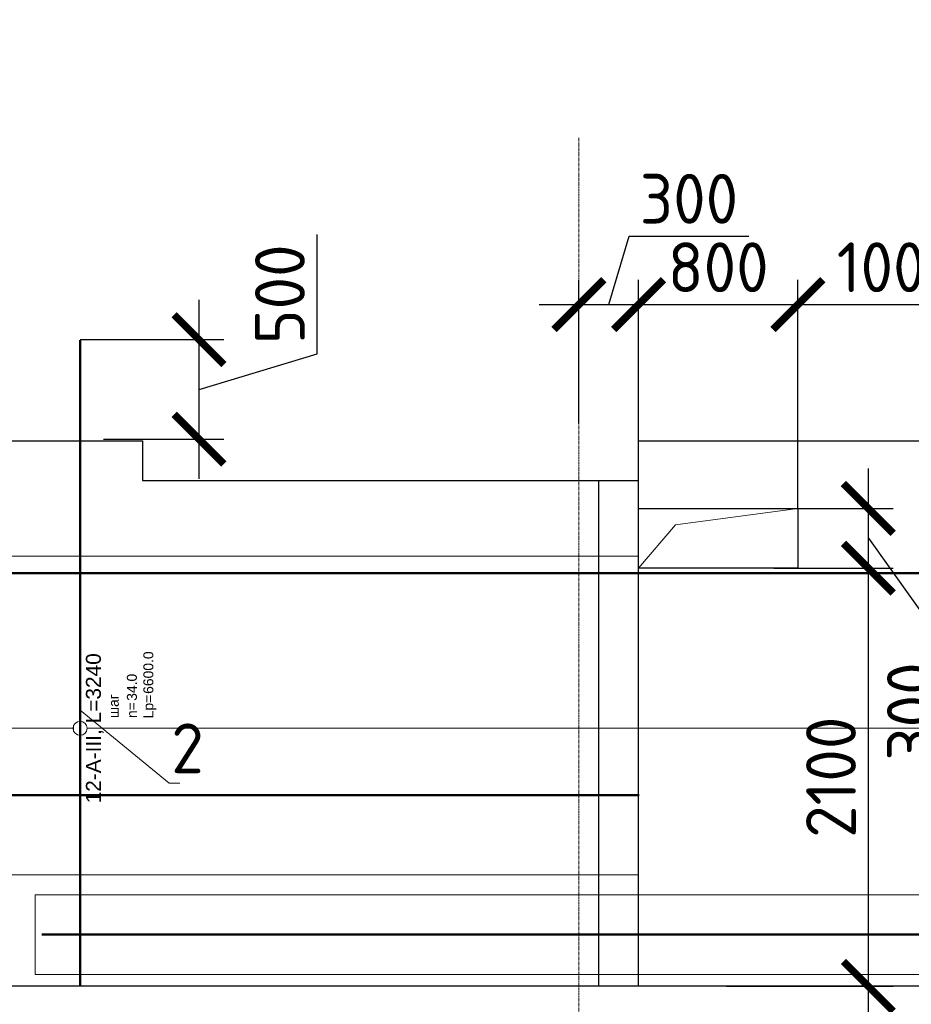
# Model space of a CAD drawing. Header units: millimetres. Extents: x 376598 to 1249954, y -318491 to -22134.
# Tile 171 of 256: x 623437 to 627915, y -119085 to -114140. Entities that reach past the tile are written whole.
import ezdxf
from ezdxf import colors
from ezdxf.entities.mleader import LeaderData, LeaderLine
from ezdxf.enums import TextEntityAlignment as Align
from ezdxf.math import Vec2, Vec3

# ---------------------------------------------------------------- set-up
doc = ezdxf.new("R2010")
doc.units = ezdxf.units.MM
doc.set_wipeout_variables(frame=1)
for name, pattern in [('______5', [1100, 800, -100, 100, -100]), ('________', [0]), ('ACAD_ISO02W100', [15, 12, -3]), ('осевая', [50.8, 31.75, -6.35, 6.35, -6.35])]:
    doc.linetypes.add(name, pattern=pattern)
for name, color, linetype, lineweight in [('Standard', 7, 'Continuous', 25), ('АрмСтер', 2, 'Continuous', 50), ('Оси', 40, '______5', 18), ('подоснова', 151, 'Continuous', 5), ('РАЗМЕРЫ', 1, 'Continuous', 9)]:
    doc.layers.add(name, color=color, linetype=linetype, lineweight=lineweight)
doc.layers.add('АрмСтер_атрибуты', color=2, linetype='Continuous', lineweight=0, plot=False)
doc.styles.add('GOST-2.304_Type-B', font='GOST_Common.ttf')
doc.styles.get("Standard").update_dxf_attribs({"font": 'arial.ttf'})
doc.styles.add('Аннотативный', font='arial.ttf')
doc.dimstyles.new('СПДС', dxfattribs={"dimscale": 100, "dimtxt": 2.5, "dimasz": 2.5, "dimexe": 1.25, "dimexo": 0, "dimtad": 1, "dimdec": 0, "dimtxsty": 'GOST-2.304_Type-B', "dimblk": 'ARCHTICK', "dimcen": 2.5, "dimdle": 2, "dimadec": 0, "dimazin": 2, "dimtfac": 0.75, "dimtdec": 0, "dimtmove": 1, "dimatfit": 3, "dimfxl": 1, "dimtolj": 1, "dimarcsym": 1})

# ---------------------------------------------------------------- blocks, each defined once
blk = doc.blocks.new('*U3858')
at = {"layer": 'РАЗМЕРЫ'}
for p, q in [((112.5, 1200), (-112.5, 1200)), ((112.5, -5400), (-112.5, -5400))]:
    blk.add_line(p, q, dxfattribs=at)
at = {"layer": 'РАЗМЕРЫ', "ltscale": 15}
blk.add_line((0, -5400), (0, 1200), dxfattribs=at)
at = {"layer": 'РАЗМЕРЫ'}
for points in [[(0, 1200), (20.9, 1074.8), (-20.9, 1074.8)], [(0, -5400), (20.9, -5274.8), (-20.9, -5274.8)]]:
    blk.add_solid(points, dxfattribs=at)
at = {"layer": 'АрмСтер_атрибуты', "color": 215, "ltscale": 15, "style": 'Аннотативный'}
for s, p in [('шаг', (51.4, -194.2)), ('n=', (51.4, -285.1)), ('Lр=', (50.2, -367.8))]:
    blk.add_text(s, height=50, dxfattribs=at).set_placement(p)
at = {"layer": 'АрмСтер_атрибуты', "style": 'Аннотативный', "flags": 8}
blk.add_attdef('ПОЗ', (110, 29.6), '', height=75, dxfattribs=at)
at = {"layer": 'АрмСтер_атрибуты', "color": 215, "style": 'Аннотативный'}
for tag, p, flags in [('ШАГ', (190.9, -194.2), 10), ('КОЛ', (138, -285.1), 8), ('ШИРИНА', (172.9, -367.8), 8)]:
    blk.add_attdef(tag, p, '', height=50, dxfattribs=dict(at, flags=flags))
at = {"layer": 'АрмСтер_атрибуты', "flags": 9}
for tag, p in [('МАССА', (-2096, -410.5)), ('ОБОЗНАЧЕНИЕ', (-2096, -524.4))]:
    blk.add_attdef(tag, p, '', height=75, dxfattribs=at)
at = {"linetype": 'Continuous', "lineweight": 0}
blk.add_wipeout([(35, 0), (28.3, 20.6), (10.8, 33.3), (-10.8, 33.3), (-28.3, 20.6), (-35, 0), (-28.3, -20.6), (-10.8, -33.3), (10.8, -33.3), (28.3, -20.6)], dxfattribs=at)
at = {"color": 0, "linetype": 'ByBlock', "lineweight": -2, "ltscale": 100}
blk.add_line((-1290, 0), (1950, 0), dxfattribs=at)
at = {"layer": 'РАЗМЕРЫ'}
blk.add_circle((0, 0), 35, dxfattribs=at)
at = {"layer": 'АрмСтер_атрибуты', "style": 'Аннотативный', "flags": 8}
blk.add_attdef('НАИМЕНОВАНИЕ', text='', height=75, dxfattribs=at).set_placement((0, -29.3), align=Align.TOP_CENTER)
blk = doc.blocks.new('*U151')
at = {"color": 0, "linetype": 'ByBlock', "lineweight": -2, "ltscale": 100}
blk.add_line((-4765, 0), (42535, 0), dxfattribs=at)
at = {"layer": 'АрмСтер_атрибуты', "flags": 9}
for tag, p in [('МАССА', (5724, 4389.5)), ('ОБОЗНАЧЕНИЕ', (5724, 4275.6))]:
    blk.add_attdef(tag, p, '', height=75, dxfattribs=at)
at = {"layer": 'АрмСтер_атрибуты', "style": 'Аннотативный', "flags": 8}
blk.add_attdef('ПОЗ', (110, 29.6), '', height=75, dxfattribs=at)
blk.add_attdef('НАИМЕНОВАНИЕ', text='', height=75, dxfattribs=at).set_placement((0, -29.3), align=Align.TOP_CENTER)
at = {"layer": 'АрмСтер_атрибуты', "color": 215, "style": 'Аннотативный'}
for tag, p, flags in [('ШАГ', (190.9, -194.2), 10), ('КОЛ', (138, -285.1), 8), ('ШИРИНА', (172.9, -367.8), 8)]:
    blk.add_attdef(tag, p, '', height=50, dxfattribs=dict(at, flags=flags))
blk = doc.blocks.new('*U148')
at = {"color": 0, "linetype": 'ByBlock', "lineweight": -2, "ltscale": 100}
blk.add_line((-6683.2, 0), (5111.8, 0), dxfattribs=at)
at = {"layer": 'АрмСтер_атрибуты', "flags": 9}
for tag, p in [('МАССА', (3805.8, 4789.5)), ('ОБОЗНАЧЕНИЕ', (3805.8, 4675.6))]:
    blk.add_attdef(tag, p, '', height=75, dxfattribs=at)
at = {"layer": 'АрмСтер_атрибуты', "style": 'Аннотативный', "flags": 8}
blk.add_attdef('ПОЗ', (110, 29.6), '', height=75, dxfattribs=at)
blk.add_attdef('НАИМЕНОВАНИЕ', text='', height=75, dxfattribs=at).set_placement((0, -29.3), align=Align.TOP_CENTER)
at = {"layer": 'АрмСтер_атрибуты', "color": 215, "style": 'Аннотативный'}
for tag, p, flags in [('ШАГ', (190.9, -194.2), 10), ('КОЛ', (138, -285.1), 8), ('ШИРИНА', (172.9, -367.8), 8)]:
    blk.add_attdef(tag, p, '', height=50, dxfattribs=dict(at, flags=flags))
blk = doc.blocks.new('*U769')
at = {"color": 0, "linetype": 'ByBlock', "lineweight": -2, "ltscale": 100}
blk.add_line((-7419.2, 0), (6395.8, 0), dxfattribs=at)
at = {"layer": 'АрмСтер_атрибуты', "flags": 9}
for tag, p in [('МАССА', (10369.8, 5389.5)), ('ОБОЗНАЧЕНИЕ', (10369.8, 5275.6))]:
    blk.add_attdef(tag, p, '', height=75, dxfattribs=at)
at = {"layer": 'АрмСтер_атрибуты', "style": 'Аннотативный', "flags": 8}
blk.add_attdef('ПОЗ', (110, 29.6), '', height=75, dxfattribs=at)
blk.add_attdef('НАИМЕНОВАНИЕ', text='', height=75, dxfattribs=at).set_placement((0, -29.3), align=Align.TOP_CENTER)
at = {"layer": 'АрмСтер_атрибуты', "color": 215, "style": 'Аннотативный'}
for tag, p, flags in [('ШАГ', (190.9, -194.2), 10), ('КОЛ', (138, -285.1), 8), ('ШИРИНА', (172.9, -367.8), 8)]:
    blk.add_attdef(tag, p, '', height=50, dxfattribs=dict(at, flags=flags))
blk = doc.blocks.new('_ArchTick')
at = {"color": 0, "linetype": 'ByBlock', "const_width": 0.15}
blk.add_lwpolyline([(-0.5, -0.5), (0.5, 0.5)], dxfattribs=at)
blk = doc.blocks.new('*D778')
at = {"layer": 'DEFPOINTS', "color": 0, "lineweight": 0, "transparency": 16777216}
for p in [(623740.1, -115747.1), (624337.4, -115747.1), (623858.3, -116246.7)]:
    blk.add_point(p, dxfattribs=at)
at = {"layer": 'РАЗМЕРЫ', "color": 0, "lineweight": -2, "transparency": 16777216}
for p, q in [((624931.1, -115818.8), (624931.1, -115218.8)), ((624337.4, -116446.7), (624337.4, -115547.1)), ((623740.1, -115747.1), (624462.4, -115747.1)), ((624337.4, -115996.9), (624931.1, -115818.8)), ((623858.3, -116246.7), (624462.4, -116246.7))]:
    blk.add_line(p, q, dxfattribs=at)
at = {"layer": 'РАЗМЕРЫ', "color": 0, "lineweight": -2, "transparency": 16777216, "xscale": 250, "yscale": 250, "zscale": 250}
for p, rotation in [((624337.4, -115747.1), 90), ((624337.4, -116246.7), 270)]:
    blk.add_blockref('_ArchTick', p, dxfattribs=dict(at, rotation=rotation))
at = {"layer": 'РАЗМЕРЫ', "color": 0, "lineweight": 0, "transparency": 16777216, "insert": (624743.6, -115518.8), "char_height": 250, "attachment_point": 5, "rotation": 90, "style": 'GOST-2.304_Type-B'}
blk.add_mtext('\\A1;500', dxfattribs=at)
blk = doc.blocks.new('_None')
blk = doc.blocks.new('*D1263')
at = {"layer": 'DEFPOINTS', "color": 0, "lineweight": 0, "transparency": 16777216}
for p in [(629144.7, -113911.2), (622445, -115720.7), (629144.7, -115720.7)]:
    blk.add_point(p, dxfattribs=at)
at = {"layer": 'РАЗМЕРЫ', "color": 0, "lineweight": -2, "transparency": 16777216}
for p, q in [((622445, -115720.7), (622445, -113786.2)), ((629144.7, -115720.7), (629144.7, -113786.2)), ((622245, -113911.2), (629344.7, -113911.2))]:
    blk.add_line(p, q, dxfattribs=at)
at = {"layer": 'РАЗМЕРЫ', "color": 0, "lineweight": -2, "transparency": 16777216, "xscale": 250, "yscale": 250, "zscale": 250, "rotation": 180}
blk.add_blockref('_ArchTick', (622445, -113911.2), dxfattribs=at)
at = {"layer": 'РАЗМЕРЫ', "color": 0, "lineweight": -2, "transparency": 16777216, "xscale": 250, "yscale": 250, "zscale": 250}
blk.add_blockref('_ArchTick', (629144.7, -113911.2), dxfattribs=at)
at = {"layer": 'РАЗМЕРЫ', "color": 0, "lineweight": 0, "transparency": 16777216, "insert": (625794.8, -113723.7), "char_height": 250, "attachment_point": 5, "style": 'GOST-2.304_Type-B'}
blk.add_mtext('\\A1;6700', dxfattribs=at)
blk = doc.blocks.new('*D1290')
at = {"layer": 'DEFPOINTS', "color": 0, "lineweight": 0, "transparency": 16777216}
for p in [(626544.8, -115570.9), (626244.8, -116168.9), (626544.8, -116594.8)]:
    blk.add_point(p, dxfattribs=at)
at = {"layer": 'РАЗМЕРЫ', "color": 0, "lineweight": -2, "transparency": 16777216}
for p, q in [((626394.8, -115570.9), (626497.9, -115227.1)), ((626497.9, -115227.1), (627097.9, -115227.1)), ((626244.8, -116168.9), (626244.8, -115445.9)), ((626544.8, -116594.8), (626544.8, -115445.9)), ((626044.8, -115570.9), (626744.8, -115570.9))]:
    blk.add_line(p, q, dxfattribs=at)
at = {"layer": 'РАЗМЕРЫ', "color": 0, "lineweight": -2, "transparency": 16777216, "xscale": 250, "yscale": 250, "zscale": 250, "rotation": 180}
blk.add_blockref('_ArchTick', (626244.8, -115570.9), dxfattribs=at)
at = {"layer": 'РАЗМЕРЫ', "color": 0, "lineweight": -2, "transparency": 16777216, "xscale": 250, "yscale": 250, "zscale": 250}
blk.add_blockref('_ArchTick', (626544.8, -115570.9), dxfattribs=at)
at = {"layer": 'РАЗМЕРЫ', "color": 0, "lineweight": 0, "transparency": 16777216, "insert": (626797.9, -115039.6), "char_height": 250, "attachment_point": 5, "style": 'GOST-2.304_Type-B'}
blk.add_mtext('\\A1;300', dxfattribs=at)
blk = doc.blocks.new('*D1291')
at = {"layer": 'DEFPOINTS', "color": 0, "lineweight": 0, "transparency": 16777216}
for p in [(627344.8, -115570.9), (626544.8, -116594.8), (627344.8, -116594.8)]:
    blk.add_point(p, dxfattribs=at)
at = {"layer": 'РАЗМЕРЫ', "color": 0, "lineweight": -2, "transparency": 16777216}
for p, q in [((626544.8, -116594.8), (626544.8, -115445.9)), ((627344.8, -116594.8), (627344.8, -115445.9)), ((626344.8, -115570.9), (627544.8, -115570.9))]:
    blk.add_line(p, q, dxfattribs=at)
at = {"layer": 'РАЗМЕРЫ', "color": 0, "lineweight": -2, "transparency": 16777216, "xscale": 250, "yscale": 250, "zscale": 250, "rotation": 180}
blk.add_blockref('_ArchTick', (626544.8, -115570.9), dxfattribs=at)
at = {"layer": 'РАЗМЕРЫ', "color": 0, "lineweight": -2, "transparency": 16777216, "xscale": 250, "yscale": 250, "zscale": 250}
blk.add_blockref('_ArchTick', (627344.8, -115570.9), dxfattribs=at)
at = {"layer": 'РАЗМЕРЫ', "color": 0, "lineweight": 0, "transparency": 16777216, "insert": (626944.8, -115383.4), "char_height": 250, "attachment_point": 5, "style": 'GOST-2.304_Type-B'}
blk.add_mtext('\\A1;800', dxfattribs=at)
blk = doc.blocks.new('*D1292')
at = {"layer": 'DEFPOINTS', "color": 0, "lineweight": 0, "transparency": 16777216}
for p in [(628344.8, -115570.9), (627344.8, -116594.8), (628344.8, -116594.8)]:
    blk.add_point(p, dxfattribs=at)
at = {"layer": 'РАЗМЕРЫ', "color": 0, "lineweight": -2, "transparency": 16777216}
for p, q in [((627344.8, -116594.8), (627344.8, -115445.9)), ((628344.8, -116594.8), (628344.8, -115445.9)), ((627144.8, -115570.9), (628544.8, -115570.9))]:
    blk.add_line(p, q, dxfattribs=at)
at = {"layer": 'РАЗМЕРЫ', "color": 0, "lineweight": -2, "transparency": 16777216, "xscale": 250, "yscale": 250, "zscale": 250, "rotation": 180}
blk.add_blockref('_ArchTick', (627344.8, -115570.9), dxfattribs=at)
at = {"layer": 'РАЗМЕРЫ', "color": 0, "lineweight": -2, "transparency": 16777216, "xscale": 250, "yscale": 250, "zscale": 250}
blk.add_blockref('_ArchTick', (628344.8, -115570.9), dxfattribs=at)
at = {"layer": 'РАЗМЕРЫ', "color": 0, "lineweight": 0, "transparency": 16777216, "insert": (627844.8, -115383.4), "char_height": 250, "attachment_point": 5, "style": 'GOST-2.304_Type-B'}
blk.add_mtext('\\A1;1000', dxfattribs=at)
blk = doc.blocks.new('*D1294')
at = {"layer": 'DEFPOINTS', "color": 0, "lineweight": 0, "transparency": 16777216}
for p in [(627224.4, -116894.8), (627698.7, -116894.8), (626986.9, -118994.8)]:
    blk.add_point(p, dxfattribs=at)
at = {"layer": 'РАЗМЕРЫ', "color": 0, "lineweight": -2, "transparency": 16777216}
for p, q in [((627698.7, -119194.8), (627698.7, -116694.8)), ((627224.4, -116894.8), (627823.7, -116894.8)), ((626986.9, -118994.8), (627823.7, -118994.8))]:
    blk.add_line(p, q, dxfattribs=at)
at = {"layer": 'РАЗМЕРЫ', "color": 0, "lineweight": -2, "transparency": 16777216, "xscale": 250, "yscale": 250, "zscale": 250}
for p, rotation in [((627698.7, -116894.8), 90), ((627698.7, -118994.8), 270)]:
    blk.add_blockref('_ArchTick', p, dxfattribs=dict(at, rotation=rotation))
at = {"layer": 'РАЗМЕРЫ', "color": 0, "lineweight": 0, "transparency": 16777216, "insert": (627511.2, -117944.8), "char_height": 250, "attachment_point": 5, "rotation": 90, "style": 'GOST-2.304_Type-B'}
blk.add_mtext('\\A1;2100', dxfattribs=at)
blk = doc.blocks.new('*D1295')
at = {"layer": 'DEFPOINTS', "color": 0, "lineweight": 0, "transparency": 16777216}
for p in [(627344.8, -116594.8), (627698.7, -116594.8), (627524, -116894.8)]:
    blk.add_point(p, dxfattribs=at)
at = {"layer": 'РАЗМЕРЫ', "color": 0, "lineweight": -2, "transparency": 16777216}
for p, q in [((627698.7, -117094.8), (627698.7, -116394.8)), ((627344.8, -116594.8), (627823.7, -116594.8)), ((627698.7, -116744.8), (628105, -117315)), ((627524, -116894.8), (627823.7, -116894.8)), ((628105, -117315), (628105, -117915))]:
    blk.add_line(p, q, dxfattribs=at)
at = {"layer": 'РАЗМЕРЫ', "color": 0, "lineweight": -2, "transparency": 16777216, "xscale": 250, "yscale": 250, "zscale": 250}
for p, rotation in [((627698.7, -116594.8), 90), ((627698.7, -116894.8), 270)]:
    blk.add_blockref('_ArchTick', p, dxfattribs=dict(at, rotation=rotation))
at = {"layer": 'РАЗМЕРЫ', "color": 0, "lineweight": 0, "transparency": 16777216, "insert": (627917.5, -117615), "char_height": 250, "attachment_point": 5, "rotation": 90, "style": 'GOST-2.304_Type-B'}
blk.add_mtext('\\A1;300', dxfattribs=at)

msp = doc.modelspace()

# ---------------------------------------------------------------- linework, layer by layer
at = {"color": 7, "linetype": '________', "lineweight": 25, "transparency": 33554687}
for p, q in [((626544.8, -118994.8), (626544.8, -116254.8)), ((626344.8, -118994.8), (626344.8, -116454.8))]:
    msp.add_line(p, q, dxfattribs=at)
at = {"layer": 'Standard', "color": 7, "linetype": 'Continuous', "lineweight": 25, "transparency": 33554687}
for p, q in [((622044.6, -116254.8), (624054.1, -116254.8)), ((626544.8, -116254.8), (636794.6, -116254.8)), ((653669.7, -118994.8), (605994.8, -118994.8))]:
    msp.add_line(p, q, dxfattribs=at)
at = {"layer": 'Оси', "color": 16, "linetype": 'осевая', "lineweight": 0, "ltscale": 0.5, "transparency": 33554687}
msp.add_line((626244.8, -114733.3), (626244.8, -121316.8), dxfattribs=at)

# ---------------------------------------------------------------- dimensions: what is measured, and where the dimension line sits
at = {"layer": 'РАЗМЕРЫ', "color": 4, "lineweight": 0}
dim = msp.add_linear_dim(base=(629144.7, -113911.2), p1=(622445, -115720.7), p2=(629144.7, -115720.7), dimstyle='СПДС', dxfattribs=at)
dim.commit()
dim.dimension.update_dxf_attribs({"geometry": '*D1263', "text_midpoint": (625794.8, -113723.7)})

# ---------------------------------------------------------------- next in the draw order: block references
at = {"layer": 'АрмСтер', "ltscale": 15}
ref = msp.add_blockref('*U3858', (623740.1, -117699.1), dxfattribs=dict(at, rotation=90))
ref.add_attrib('НАИМЕНОВАНИЕ', '12-A-III, L=3240', dxfattribs={"layer": 'АрмСтер_атрибуты', "height": 75, "rotation": 90, "style": 'Аннотативный', "flags": 8}).set_placement((623769.4, -117699.1), align=Align.TOP_CENTER)
ref.add_attrib('КОЛ', '34.0', (624025.2, -117561.1), dxfattribs={"layer": 'АрмСтер_атрибуты', "color": 215, "height": 50, "rotation": 90, "style": 'Аннотативный', "flags": 8})
ref.add_attrib('ШИРИНА', '6600.0', (624107.9, -117526.2), dxfattribs={"layer": 'АрмСтер_атрибуты', "color": 215, "height": 50, "rotation": 90, "style": 'Аннотативный', "flags": 8})

# ---------------------------------------------------------------- next in the draw order: block references
msp.add_blockref('*U151', (611060.3, -116919.4, -720), dxfattribs=at)

# ---------------------------------------------------------------- next in the draw order: linework, layer by layer
at = {"layer": 'Standard', "color": 7, "linetype": 'Continuous', "lineweight": 25, "transparency": 33554687}
msp.add_lwpolyline([(624054.1, -116254.8), (624054.1, -116454.8), (626544.8, -116454.8), (626544.8, -116254.8)], dxfattribs=at)

# ---------------------------------------------------------------- next in the draw order: block references
at = {"layer": 'АрмСтер', "ltscale": 15}
for name, p in [('*U769', (620151.4, -118034.5, -720)), ('*U148', (630230.9, -118734.8))]:
    msp.add_blockref(name, p, dxfattribs=at)

# ---------------------------------------------------------------- next in the draw order: dimensions: what is measured, and where the dimension line sits
at = {"layer": 'РАЗМЕРЫ', "color": 4, "lineweight": 0}
for base, p1, p2, picture, middle in [((626544.8, -115570.9), (626244.8, -116168.9), (626544.8, -116594.8), '*D1290', (626560.4, -115039.6)), ((627344.8, -115570.9), (626544.8, -116594.8), (627344.8, -116594.8), '*D1291', (626944.8, -115383.4)), ((628344.8, -115570.9), (627344.8, -116594.8), (628344.8, -116594.8), '*D1292', (627844.8, -115383.4))]:
    dim = msp.add_linear_dim(base=base, p1=p1, p2=p2, dimstyle='СПДС', dxfattribs=at)
    dim.commit()
    dim.dimension.update_dxf_attribs({"geometry": picture, "text_midpoint": middle})
at = {"layer": 'РАЗМЕРЫ', "color": 1, "lineweight": 0}
dim = msp.add_linear_dim(base=(624337.4, -115747.1), p1=(623858.3, -116246.7), p2=(623740.1, -115747.1), angle=90, dimstyle='СПДС', dxfattribs=at)
dim.commit()
dim.dimension.update_dxf_attribs({"geometry": '*D778', "text_midpoint": (624743.6, -115756.3)})
at = {"layer": 'РАЗМЕРЫ', "color": 4, "lineweight": 0}
dim = msp.add_linear_dim(base=(627698.7, -116594.8), p1=(627524, -116894.8), p2=(627344.8, -116594.8), angle=90, dimstyle='СПДС', dxfattribs=at)
dim.commit()
dim.dimension.update_dxf_attribs({"geometry": '*D1295', "text_midpoint": (628105, -117377.5), "dimtype": 160})

# ---------------------------------------------------------------- next in the draw order: linework, layer by layer
at = {"layer": 'РАЗМЕРЫ', "color": 4, "lineweight": 30}
msp.add_lwpolyline([(626544.8, -116594.8), (627344.8, -116594.8), (627344.8, -116894.8), (626544.8, -116894.8)], close=True, dxfattribs=at)
at = {"layer": 'РАЗМЕРЫ', "color": 4, "lineweight": 0}
msp.add_lwpolyline([(626544.8, -116894.8), (626731, -116677.3), (627344.8, -116594.8)], dxfattribs=at)
at = {"layer": 'РАЗМЕРЫ', "color": 4, "linetype": 'ACAD_ISO02W100', "ltscale": 0.5, "elevation": -720}
msp.add_lwpolyline([(612744.8, -116834.5), (626544.8, -116834.5), (626544.8, -118434.5), (612744.8, -118434.5)], close=True, dxfattribs=at)
at = {"layer": 'РАЗМЕРЫ', "color": 4}
msp.add_lwpolyline([(623515, -118534.8), (635344.7, -118534.8), (635342.7, -118934.8), (623515, -118934.8)], close=True, dxfattribs=at)

# ---------------------------------------------------------------- next in the draw order: dimensions: what is measured, and where the dimension line sits
at = {"layer": 'РАЗМЕРЫ', "color": 4, "lineweight": 0}
dim = msp.add_linear_dim(base=(627698.7, -116894.8), p1=(626986.9, -118994.8), p2=(627224.4, -116894.8), angle=90, dimstyle='СПДС', dxfattribs=at)
dim.commit()
dim.dimension.update_dxf_attribs({"geometry": '*D1294', "text_midpoint": (627511.2, -117944.8)})

# ---------------------------------------------------------------- next in the draw order: leaders
at = {"layer": 'подоснова'}
ml = msp.add_multileader_mtext('Standard', dxfattribs=at)
ml.set_content('2', color=256, style='GOST-2.304_Type-B')
ml.set_leader_properties(color=256, linetype='ByLayer', lineweight=15)
ml.set_arrow_properties(name='NONE')
ml.build(insert=Vec2(0, 0))
ml.multileader.update_dxf_attribs({"text_left_attachment_type": 6, "text_right_attachment_type": 6, "dogleg_length": 10, "arrow_head_size": 18})
ctx = ml.context
ctx.base_point, ctx.char_height, ctx.arrow_head_size, ctx.landing_gap_size, ctx.plane_origin = Vec3(624197.1, -117974.6), 250, 18, 20, Vec3(624659.3, -116648.7)
ctx.left_attachment, ctx.right_attachment, ctx.text_align_type = 6, 6, 1
notes = []
notes.append((ctx, [(0, (1, 1, 0), (624187.1, -117974.6), (1, 0), 10, [(0, [(623740.1, -117607.5)], 0, [])])]))
ctx.mtext.insert, ctx.mtext.width, ctx.mtext.alignment, ctx.mtext.flow_direction = Vec3(624279.6, -117674.6), 22.898, 2, 5
for ctx, leaders in notes:
    for number, flags, end, landing, length, lines in leaders:
        leader = LeaderData()
        leader.index, (leader.has_last_leader_line, leader.has_dogleg_vector, leader.attachment_direction) = number, flags
        leader.last_leader_point, leader.dogleg_vector, leader.dogleg_length = Vec3(end), Vec3(landing), length
        for number, points, colour, breaks in lines:
            line = LeaderLine()
            line.index, line.vertices, line.color, line.breaks = number, Vec3.list(points), colors.encode_raw_color(colour), breaks
            leader.lines.append(line)
        ctx.leaders.append(leader)

doc.saveas('drawing.dxf')
